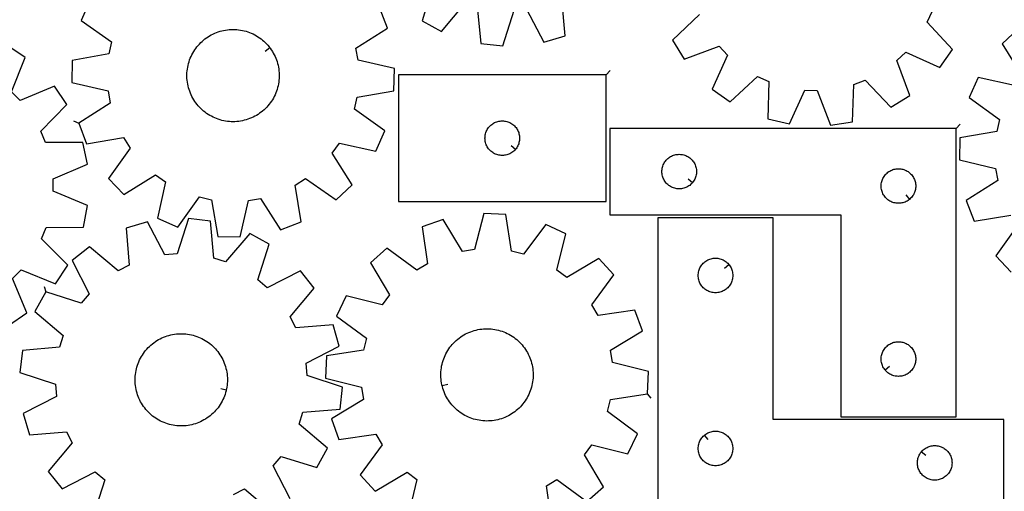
# Model space of a CAD drawing. Header units: millimetres. Extents: x 7 to 1243, y 7 to 1778.
# Tile 3 of 16: x 281 to 793, y 395 to 641. Entities that reach past the tile are written whole.
import ezdxf

# ---------------------------------------------------------------- set-up
doc = ezdxf.new("R2010")
doc.units = ezdxf.units.MM
doc.layers.add('CUT', color=7, linetype='CONTINUOUS', true_color=0x000000)
doc.layers.add('LEADIN', color=1, linetype='CONTINUOUS', true_color=0xff0000)

msp = doc.modelspace()

# ---------------------------------------------------------------- linework, layer by layer
at = {"layer": 'CUT'}
for points in [[(496.226267, 658.613054), (490.578572, 640.078061), (500.727027, 634.592233), (513.140754, 649.469793)], [(318.021063, 650.910576), (313.340638, 640.366426), (329.138068, 629.14664), (327.726041, 622.873772), (308.644762, 619.50521), (308.355684, 607.972565), (327.244233, 603.652248), (328.340212, 597.316515), (312.000502, 586.90228), (316.146781, 576.13688), (335.250838, 579.373762), (338.687972, 573.939721), (327.577403, 558.065286), (335.527806, 549.706066), (351.938952, 560.007362), (357.193966, 556.302296), (353.004023, 537.3844), (363.548172, 532.703975), (374.767959, 548.501405), (381.040826, 547.089378), (384.409389, 528.008099), (395.942034, 527.719021), (400.26235, 546.60757), (406.598084, 547.703549), (417.012319, 531.363839), (427.777719, 535.510118), (424.540836, 554.614176), (429.974877, 558.051309), (445.849312, 546.94074), (454.208533, 554.891143), (443.907237, 571.302289), (447.612302, 576.557303), (466.530198, 572.36736), (471.210624, 582.911509), (455.413193, 594.131296), (456.825221, 600.404163), (475.9065, 603.772726), (476.195578, 615.305371), (457.307029, 619.625687), (456.211049, 625.961421), (472.550759, 636.375656), (468.40448, 647.141056)], [(544.812569, 646.200297), (553.925264, 629.100554), (564.980372, 632.397529), (563.238179, 651.695383)], [(519.284892, 647.574467), (521.160137, 628.289087), (532.635423, 627.104488), (538.410816, 645.600089)], [(634.903872, 643.353351), (620.806358, 630.060401), (626.897418, 620.263236), (645.055876, 627.02436), (649.45084, 622.331069), (641.513427, 604.6551), (650.890046, 597.934647), (665.078903, 611.130053), (670.935365, 608.475897), (670.366452, 589.107914), (681.601124, 586.487302), (689.660256, 604.108109), (696.086623, 603.897159), (702.972821, 585.785763), (714.35517, 587.663956), (715.057646, 607.027554), (721.075562, 609.291926), (734.368512, 595.194412), (744.165677, 601.285473), (737.404552, 619.443931), (742.097844, 623.838894), (759.773813, 615.901481), (766.494265, 625.2781), (753.298859, 639.466958), (755.953015, 645.323419)], [(800.641653, 636.021832), (792.24695, 628.108904), (802.474729, 611.65184)], [(275.436908, 481.698301), (284.991532, 488.163177), (277.534184, 506.046979), (282.054243, 510.619916), (300.023564, 503.371058), (306.376884, 513.000221), (292.643358, 526.668896), (295.069361, 532.62349), (314.444867, 532.80298), (316.629648, 544.130478), (298.710749, 551.503094), (298.673359, 557.932813), (316.505304, 565.513325), (314.188933, 576.814647), (294.812651, 576.76879), (292.31756, 582.694768), (305.891193, 596.522238), (299.426317, 606.076862), (281.542515, 598.619513), (276.969578, 603.139573), (284.218436, 621.108893), (274.589273, 627.462214)], [(798.746193, 606.413452), (779.847229, 610.687982), (775.119682, 600.164876), (790.866763, 588.874532), (789.426689, 582.608044), (770.330532, 579.324875), (769.989866, 567.793638), (788.858899, 563.388868), (789.926525, 557.048295), (773.540391, 546.707259), (777.63847, 535.923419), (796.756817, 539.074808)], [(558.007804, 379.003313), (555.226342, 398.178971), (560.740618, 401.48585), (576.346228, 390.000758), (584.892231, 397.750036), (574.984288, 414.401615), (578.813327, 419.566995), (597.626185, 414.928162), (602.556142, 425.357975), (587.030112, 436.950423), (588.590978, 443.187921), (607.746997, 446.101568), (608.310366, 457.624071), (589.529948, 462.392542), (588.585012, 468.752556), (605.167863, 478.775106), (601.278877, 489.636103), (582.103218, 486.85464), (578.796339, 492.368916), (590.281431, 507.974527), (582.532153, 516.520529), (565.880574, 506.612586), (560.715194, 510.441625), (565.354027, 529.254484), (554.924214, 534.18444), (543.331767, 518.658411), (537.094268, 520.219276), (534.180622, 539.375296), (522.658118, 539.938665), (517.889648, 521.158247), (511.529633, 520.213311), (501.507083, 536.796161), (490.646086, 532.907175), (493.427549, 513.731517), (487.913273, 510.424638), (472.307662, 521.90973), (463.76166, 514.160452), (473.669603, 497.508873), (469.840564, 492.343493), (451.027705, 496.982326), (446.097749, 486.552513), (461.623778, 474.960065), (460.062913, 468.722567), (440.906893, 465.80892), (440.343524, 454.286417), (459.123942, 449.517946), (460.068878, 443.157932), (443.486028, 433.135382), (447.375014, 422.274385), (466.550673, 425.055847), (469.857552, 419.541571), (458.37246, 403.935961), (466.121738, 395.389958), (482.773317, 405.297901), (487.938697, 401.468863), (483.299864, 382.656004)], [(422.024981, 391.388425), (413.213506, 408.645317), (417.368253, 413.552532), (435.84212, 407.707992), (441.435592, 417.797519), (426.690923, 430.368802), (428.651499, 436.492431), (447.955736, 438.162423), (449.262335, 449.624459), (430.829216, 455.59627), (430.29714, 462.004045), (447.492851, 470.934328), (444.31366, 482.023883), (424.998365, 480.487067), (422.054642, 486.203463), (434.523936, 501.034482), (427.342958, 510.063271), (410.086066, 501.251795), (405.17885, 505.406543), (411.02339, 523.88041), (400.933864, 529.473881), (388.36258, 514.729213), (382.238952, 516.689789), (380.568959, 535.994025), (369.106924, 537.300624), (363.135112, 518.867505), (356.727337, 518.33543), (347.797054, 535.53114), (336.7075, 532.351949), (338.244315, 513.036655), (332.527919, 510.092932), (317.6969, 522.562225), (308.668111, 515.381247), (317.479587, 498.124355), (313.32484, 493.21714), (294.850973, 499.06168), (289.257501, 488.972153), (304.00217, 476.40087), (302.041594, 470.277241), (282.737357, 468.607249), (281.430758, 457.145213), (299.863877, 451.173402), (300.395953, 444.765627), (283.200242, 435.835344), (286.379433, 424.745789), (305.694728, 426.282605), (308.638451, 420.566209), (296.169157, 405.735189), (303.350135, 396.706401), (320.607027, 405.517877), (325.514242, 401.363129), (319.669703, 382.889262)], [(800.169606, 533.625445), (788.988136, 517.800872), (796.901064, 509.406169)], [(392.448778, 393.733017), (398.165174, 396.67674), (412.996193, 384.207447)]]:
    msp.add_lwpolyline(points, dxfattribs=at)
for points in [[(411.321251, 626.234332), (411.619037, 625.845749), (412.182414, 625.044936), (412.712658, 624.22181), (413.208887, 623.377741), (413.670274, 622.514134), (414.096052, 621.632426), (414.485512, 620.734086), (414.838006, 619.820607), (415.152947, 618.893511), (415.429811, 617.95434), (415.668137, 617.004658), (415.867529, 616.046046), (416.027654, 615.080098), (416.148247, 614.108423), (416.229105, 613.132637), (416.270096, 612.154366), (416.27115, 611.175237), (416.232266, 610.196879), (416.153509, 609.220922), (416.035009, 608.24899), (415.876964, 607.282699), (415.679637, 606.32366), (415.443356, 605.373467), (415.168515, 604.433702), (414.855571, 603.50593), (414.505045, 602.591694), (414.11752, 601.692517), (413.693641, 600.809895), (413.234115, 599.945296), (412.739705, 599.100161), (412.211234, 598.275895), (411.649583, 597.473871), (411.055686, 596.695423), (410.430531, 595.941847), (409.775159, 595.214398), (409.090661, 594.514285), (408.378176, 593.842675), (407.63889, 593.200685), (406.874033, 592.589384), (406.084878, 592.009789), (405.27274, 591.462864), (404.438969, 590.949521), (403.584953, 590.470614), (402.712115, 590.026939), (401.821905, 589.619235), (400.915807, 589.24818), (399.995328, 588.914394), (399.062, 588.618429), (398.117378, 588.360781), (397.163032, 588.141876), (396.200551, 587.96208), (395.231538, 587.821692), (394.257605, 587.720946), (393.280374, 587.660008), (392.30147, 587.638982), (391.322523, 587.657901), (390.345162, 587.716733), (389.371014, 587.815383), (388.401701, 587.953684), (387.438836, 588.131407), (386.484021, 588.348256), (385.538846, 588.60387), (384.604883, 588.897824), (383.683687, 589.229628), (382.776792, 589.59873), (381.885707, 590.004516), (381.011915, 590.446311), (380.15687, 590.923378), (379.321996, 591.434925), (378.508681, 591.980099), (377.718281, 592.557994), (376.95211, 593.167647), (376.211443, 593.808043), (375.497513, 594.478118), (374.811509, 595.176755), (374.154572, 595.902791), (373.527796, 596.655019), (372.932224, 597.432187), (372.368847, 598.233), (371.838603, 599.056126), (371.342375, 599.900195), (370.880987, 600.763802), (370.455209, 601.645509), (370.065749, 602.54385), (369.713255, 603.457328), (369.398314, 604.384425), (369.12145, 605.323595), (368.883124, 606.273277), (368.683732, 607.23189), (368.523607, 608.197838), (368.403015, 609.169513), (368.322156, 610.145298), (368.281165, 611.123569), (368.280111, 612.102699), (368.318995, 613.081056), (368.397753, 614.057013), (368.516253, 615.028946), (368.674298, 615.995236), (368.871625, 616.954276), (369.107905, 617.904469), (369.382746, 618.844233), (369.695691, 619.772005), (370.046217, 620.686241), (370.433741, 621.585418), (370.85762, 622.468041), (371.317147, 623.332639), (371.811557, 624.177774), (372.340027, 625.00204), (372.901678, 625.804065), (373.495576, 626.582513), (374.12073, 627.336088), (374.776102, 628.063538), (375.4606, 628.76365), (376.173085, 629.435261), (376.912372, 630.077251), (377.677228, 630.688552), (378.466383, 631.268147), (379.278521, 631.815071), (380.112292, 632.328414), (380.966308, 632.807322), (381.839147, 633.250997), (382.729356, 633.658701), (383.635454, 634.029755), (384.555933, 634.363542), (385.489261, 634.659506), (386.433884, 634.917155), (387.388229, 635.136059), (388.35071, 635.315855), (389.319723, 635.456243), (390.293656, 635.55699), (391.270888, 635.617927), (392.249792, 635.638954), (393.228739, 635.620035), (394.206099, 635.561202), (395.180247, 635.462553), (396.14956, 635.324252), (397.112425, 635.146529), (398.06724, 634.92968), (399.012416, 634.674065), (399.946378, 634.380112), (400.867574, 634.048308), (401.774469, 633.679205), (402.665554, 633.273419), (403.539346, 632.831625), (404.394391, 632.354557), (405.229266, 631.84301), (406.04258, 631.297836), (406.83298, 630.719942), (407.599152, 630.110289), (408.339819, 629.469892), (409.053748, 628.799818), (409.739752, 628.101181), (410.396689, 627.375144), (411.023465, 626.622916)], [(586.293309, 612.088627), (478.293309, 612.088627), (478.293309, 546.088627), (586.293309, 546.088627)], [(539.246678, 573.382144), (539.059867, 573.154515), (538.65727, 572.724666), (538.227421, 572.322069), (537.772162, 571.948447), (537.293441, 571.6054), (536.793309, 571.294398), (536.273907, 571.016772), (535.73746, 570.773711), (535.186264, 570.566256), (534.62268, 570.395295), (534.049122, 570.261559), (533.468045, 570.165623), (532.881937, 570.107897), (532.293309, 570.088627), (531.704681, 570.107897), (531.118573, 570.165623), (530.537496, 570.261559), (529.963938, 570.395295), (529.400354, 570.566256), (528.849158, 570.773711), (528.312711, 571.016772), (527.793309, 571.294398), (527.293177, 571.6054), (526.814456, 571.948447), (526.359197, 572.322069), (525.929348, 572.724666), (525.526751, 573.154515), (525.153129, 573.609774), (524.810083, 574.088495), (524.49908, 574.588627), (524.221454, 575.108029), (523.978393, 575.644476), (523.770938, 576.195672), (523.599977, 576.759256), (523.466242, 577.332814), (523.370305, 577.913891), (523.312579, 578.499999), (523.293309, 579.088627), (523.312579, 579.677255), (523.370305, 580.263363), (523.466242, 580.84444), (523.599977, 581.417998), (523.770938, 581.981582), (523.978393, 582.532778), (524.221454, 583.069225), (524.49908, 583.588627), (524.810083, 584.088759), (525.153129, 584.56748), (525.526751, 585.022739), (525.929348, 585.452588), (526.359197, 585.855185), (526.814456, 586.228807), (527.293177, 586.571854), (527.793309, 586.882856), (528.312711, 587.160482), (528.849158, 587.403543), (529.400354, 587.610998), (529.963938, 587.781959), (530.537496, 587.915695), (531.118573, 588.011631), (531.704681, 588.069357), (532.293309, 588.088627), (532.881937, 588.069357), (533.468045, 588.011631), (534.049122, 587.915695), (534.62268, 587.781959), (535.186264, 587.610998), (535.73746, 587.403543), (536.273907, 587.160482), (536.793309, 586.882856), (537.293441, 586.571854), (537.772162, 586.228807), (538.227421, 585.855185), (538.65727, 585.452588), (539.059867, 585.022739), (539.433489, 584.56748), (539.776536, 584.088759), (540.087538, 583.588627), (540.365164, 583.069225), (540.608225, 582.532778), (540.81568, 581.981582), (540.986641, 581.417998), (541.120377, 580.84444), (541.216313, 580.263363), (541.274039, 579.677255), (541.293309, 579.088627), (541.274039, 578.499999), (541.216313, 577.913891), (541.120377, 577.332814), (540.986641, 576.759256), (540.81568, 576.195672), (540.608225, 575.644476), (540.365164, 575.108029), (540.087538, 574.588627), (539.776536, 574.088495), (539.433489, 573.609774)], [(768.311497, 584.186623), (588.311497, 584.186623), (588.311497, 539.186623), (708.311497, 539.186623), (708.311497, 434.186623), (768.311497, 434.186623)], [(631.264866, 555.980141), (631.078055, 555.752511), (630.675458, 555.322662), (630.245609, 554.920065), (629.790349, 554.546443), (629.311629, 554.203397), (628.811497, 553.892395), (628.292095, 553.614769), (627.755647, 553.371707), (627.204452, 553.164252), (626.640868, 552.993291), (626.067309, 552.859556), (625.486232, 552.763619), (624.900125, 552.705893), (624.311497, 552.686623), (623.722868, 552.705893), (623.136761, 552.763619), (622.555684, 552.859556), (621.982125, 552.993291), (621.418541, 553.164252), (620.867346, 553.371707), (620.330898, 553.614769), (619.811497, 553.892395), (619.311364, 554.203397), (618.832644, 554.546443), (618.377384, 554.920065), (617.947536, 555.322662), (617.544938, 555.752511), (617.171316, 556.20777), (616.82827, 556.686491), (616.517268, 557.186623), (616.239642, 557.706025), (615.996581, 558.242472), (615.789125, 558.793668), (615.618164, 559.357252), (615.484429, 559.93081), (615.388493, 560.511887), (615.330766, 561.097995), (615.311497, 561.686623), (615.330766, 562.275251), (615.388493, 562.861359), (615.484429, 563.442436), (615.618164, 564.015995), (615.789125, 564.579578), (615.996581, 565.130774), (616.239642, 565.667221), (616.517268, 566.186623), (616.82827, 566.686755), (617.171316, 567.165476), (617.544938, 567.620736), (617.947536, 568.050584), (618.377384, 568.453181), (618.832644, 568.826803), (619.311364, 569.16985), (619.811497, 569.480852), (620.330898, 569.758478), (620.867346, 570.001539), (621.418541, 570.208994), (621.982125, 570.379956), (622.555684, 570.513691), (623.136761, 570.609627), (623.722868, 570.667353), (624.311497, 570.686623), (624.900125, 570.667353), (625.486232, 570.609627), (626.067309, 570.513691), (626.640868, 570.379956), (627.204452, 570.208994), (627.755647, 570.001539), (628.292095, 569.758478), (628.811497, 569.480852), (629.311629, 569.16985), (629.790349, 568.826803), (630.245609, 568.453181), (630.675458, 568.050584), (631.078055, 567.620736), (631.451677, 567.165476), (631.794723, 566.686755), (632.105725, 566.186623), (632.383351, 565.667221), (632.626412, 565.130774), (632.833868, 564.579578), (633.004829, 564.015995), (633.138564, 563.442436), (633.2345, 562.861359), (633.292227, 562.275251), (633.311497, 561.686623), (633.292227, 561.097995), (633.2345, 560.511887), (633.138564, 559.93081), (633.004829, 559.357252), (632.833868, 558.793668), (632.626412, 558.242472), (632.383351, 557.706025), (632.105725, 557.186623), (631.794723, 556.686491), (631.451677, 556.20777)], [(744.017979, 547.233254), (743.790349, 547.046443), (743.311629, 546.703397), (742.811497, 546.392395), (742.292095, 546.114769), (741.755647, 545.871707), (741.204452, 545.664252), (740.640868, 545.493291), (740.067309, 545.359556), (739.486232, 545.263619), (738.900125, 545.205893), (738.311497, 545.186623), (737.722868, 545.205893), (737.136761, 545.263619), (736.555684, 545.359556), (735.982125, 545.493291), (735.418541, 545.664252), (734.867346, 545.871707), (734.330898, 546.114769), (733.811497, 546.392395), (733.311364, 546.703397), (732.832644, 547.046443), (732.377384, 547.420065), (731.947536, 547.822662), (731.544938, 548.252511), (731.171316, 548.70777), (730.82827, 549.186491), (730.517268, 549.686623), (730.239642, 550.206025), (729.996581, 550.742472), (729.789125, 551.293668), (729.618164, 551.857252), (729.484429, 552.43081), (729.388493, 553.011887), (729.330766, 553.597995), (729.311497, 554.186623), (729.330766, 554.775251), (729.388493, 555.361359), (729.484429, 555.942436), (729.618164, 556.515995), (729.789125, 557.079578), (729.996581, 557.630774), (730.239642, 558.167221), (730.517268, 558.686623), (730.82827, 559.186755), (731.171316, 559.665476), (731.544938, 560.120736), (731.947536, 560.550584), (732.377384, 560.953181), (732.832644, 561.326803), (733.311364, 561.66985), (733.811497, 561.980852), (734.330898, 562.258478), (734.867346, 562.501539), (735.418541, 562.708994), (735.982125, 562.879956), (736.555684, 563.013691), (737.136761, 563.109627), (737.722868, 563.167353), (738.311497, 563.186623), (738.900125, 563.167353), (739.486232, 563.109627), (740.067309, 563.013691), (740.640868, 562.879956), (741.204452, 562.708994), (741.755647, 562.501539), (742.292095, 562.258478), (742.811497, 561.980852), (743.311629, 561.66985), (743.790349, 561.326803), (744.245609, 560.953181), (744.675458, 560.550584), (745.078055, 560.120736), (745.451677, 559.665476), (745.794723, 559.186755), (746.105725, 558.686623), (746.383351, 558.167221), (746.626412, 557.630774), (746.833868, 557.079578), (747.004829, 556.515995), (747.138564, 555.942436), (747.2345, 555.361359), (747.292227, 554.775251), (747.311497, 554.186623), (747.292227, 553.597995), (747.2345, 553.011887), (747.138564, 552.43081), (747.004829, 551.857252), (746.833868, 551.293668), (746.626412, 550.742472), (746.383351, 550.206025), (746.105725, 549.686623), (745.794723, 549.186491), (745.451677, 548.70777), (745.078055, 548.252511), (744.675458, 547.822662), (744.245609, 547.420065)], [(613.174888, 387.660855), (793.174888, 387.660855), (793.174888, 432.660855), (673.174888, 432.660855), (673.174888, 537.660855), (613.174888, 537.660855)], [(650.128257, 513.367338), (650.315068, 513.139708), (650.658114, 512.660987), (650.969116, 512.160855), (651.246742, 511.641453), (651.489803, 511.105006), (651.697259, 510.55381), (651.86822, 509.990227), (652.001955, 509.416668), (652.097891, 508.835591), (652.155618, 508.249483), (652.174888, 507.660855), (652.155618, 507.072227), (652.097891, 506.486119), (652.001955, 505.905042), (651.86822, 505.331484), (651.697259, 504.7679), (651.489803, 504.216704), (651.246742, 503.680257), (650.969116, 503.160855), (650.658114, 502.660723), (650.315068, 502.182002), (649.941446, 501.726743), (649.538849, 501.296894), (649.109, 500.894297), (648.653741, 500.520675), (648.17502, 500.177629), (647.674888, 499.866627), (647.155486, 499.589001), (646.619039, 499.345939), (646.067843, 499.138484), (645.504259, 498.967523), (644.930701, 498.833788), (644.349623, 498.737851), (643.763516, 498.680125), (643.174888, 498.660855), (642.58626, 498.680125), (642.000152, 498.737851), (641.419075, 498.833788), (640.845516, 498.967523), (640.281932, 499.138484), (639.730737, 499.345939), (639.194289, 499.589001), (638.674888, 499.866627), (638.174756, 500.177629), (637.696035, 500.520675), (637.240775, 500.894297), (636.810927, 501.296894), (636.408329, 501.726743), (636.034708, 502.182002), (635.691661, 502.660723), (635.380659, 503.160855), (635.103033, 503.680257), (634.859972, 504.216704), (634.652517, 504.7679), (634.481555, 505.331484), (634.34782, 505.905042), (634.251884, 506.486119), (634.194157, 507.072227), (634.174888, 507.660855), (634.194157, 508.249483), (634.251884, 508.835591), (634.34782, 509.416668), (634.481555, 509.990227), (634.652517, 510.55381), (634.859972, 511.105006), (635.103033, 511.641453), (635.380659, 512.160855), (635.691661, 512.660987), (636.034708, 513.139708), (636.408329, 513.594968), (636.810927, 514.024816), (637.240775, 514.427413), (637.696035, 514.801035), (638.174756, 515.144082), (638.674888, 515.455084), (639.194289, 515.73271), (639.730737, 515.975771), (640.281932, 516.183226), (640.845516, 516.354188), (641.419075, 516.487923), (642.000152, 516.583859), (642.58626, 516.641585), (643.174888, 516.660855), (643.763516, 516.641585), (644.349623, 516.583859), (644.930701, 516.487923), (645.504259, 516.354188), (646.067843, 516.183226), (646.619039, 515.975771), (647.155486, 515.73271), (647.674888, 515.455084), (648.17502, 515.144082), (648.653741, 514.801035), (649.109, 514.427413), (649.538849, 514.024816), (649.941446, 513.594968)], [(388.76339, 448.149212), (388.656569, 447.671443), (388.404129, 446.725415), (388.113312, 445.790471), (387.784602, 444.868167), (387.418546, 443.960038), (387.015754, 443.067595), (386.576895, 442.192325), (386.1027, 441.335684), (385.593959, 440.499097), (385.051518, 439.683957), (384.47628, 438.891621), (383.869203, 438.123407), (383.231296, 437.380595), (382.563622, 436.66442), (381.867292, 435.976075), (381.143465, 435.316704), (380.393345, 434.687407), (379.618181, 434.089229), (378.819264, 433.523167), (377.997922, 432.990163), (377.155524, 432.491104), (376.293471, 432.02682), (375.413197, 431.598085), (374.516169, 431.205611), (373.603879, 430.850053), (372.677845, 430.532001), (371.739609, 430.251986), (370.790733, 430.010473), (369.832795, 429.807865), (368.86739, 429.644498), (367.896125, 429.520644), (366.920617, 429.43651), (365.942489, 429.392236), (364.963368, 429.387895), (363.984886, 429.423495), (363.00867, 429.498975), (362.036345, 429.614212), (361.06953, 429.769012), (360.109833, 429.963119), (359.158852, 430.196209), (358.21817, 430.467893), (357.289353, 430.777721), (356.373946, 431.125177), (355.473473, 431.509681), (354.589433, 431.930594), (353.723296, 432.387216), (352.876506, 432.878786), (352.050471, 433.404486), (351.246566, 433.963442), (350.466128, 434.554723), (349.710458, 435.177344), (348.980813, 435.830271), (348.278406, 436.512415), (347.604408, 437.222641), (346.95994, 437.959768), (346.346075, 438.722569), (345.763834, 439.509773), (345.214187, 440.320071), (344.698047, 441.152114), (344.216276, 442.004517), (343.769673, 442.875862), (343.358983, 443.764697), (342.984889, 444.669545), (342.648014, 445.588898), (342.348919, 446.521227), (342.088101, 447.46498), (341.865994, 448.418585), (341.682968, 449.380457), (341.539328, 450.348993), (341.435312, 451.322582), (341.371095, 452.299604), (341.346782, 453.278432), (341.362415, 454.257437), (341.417967, 455.234989), (341.513345, 456.209463), (341.648392, 457.179235), (341.822881, 458.142691), (342.036524, 459.098229), (342.288964, 460.044257), (342.579781, 460.979201), (342.908491, 461.901505), (343.274547, 462.809634), (343.677339, 463.702076), (344.116198, 464.577347), (344.590392, 465.433988), (345.099134, 466.270575), (345.641575, 467.085715), (346.216813, 467.878051), (346.82389, 468.646265), (347.461797, 469.389077), (348.129471, 470.105252), (348.825801, 470.793597), (349.549628, 471.452968), (350.299748, 472.082265), (351.074912, 472.680443), (351.873829, 473.246505), (352.69517, 473.779509), (353.537569, 474.278568), (354.399622, 474.742852), (355.279895, 475.171587), (356.176924, 475.564061), (357.089214, 475.919619), (358.015248, 476.237671), (358.953483, 476.517686), (359.90236, 476.759199), (360.860298, 476.961807), (361.825703, 477.125174), (362.796968, 477.249028), (363.772476, 477.333162), (364.750604, 477.377436), (365.729724, 477.381777), (366.708207, 477.346177), (367.684423, 477.270697), (368.656748, 477.15546), (369.623563, 477.00066), (370.58326, 476.806553), (371.534241, 476.573463), (372.474923, 476.301778), (373.40374, 475.991951), (374.319147, 475.644495), (375.21962, 475.259991), (376.10366, 474.839078), (376.969796, 474.382456), (377.816587, 473.890886), (378.642622, 473.365186), (379.446527, 472.80623), (380.226964, 472.214949), (380.982635, 471.592327), (381.71228, 470.939401), (382.414686, 470.257257), (383.088684, 469.547031), (383.733153, 468.809904), (384.347018, 468.047103), (384.929259, 467.259899), (385.478906, 466.449601), (385.995045, 465.617558), (386.476817, 464.765155), (386.92342, 463.89381), (387.33411, 463.004975), (387.708203, 462.100127), (388.045078, 461.180774), (388.344174, 460.248445), (388.604992, 459.304692), (388.827099, 458.351087), (389.010125, 457.389215), (389.153765, 456.420679), (389.25778, 455.44709), (389.321998, 454.470068), (389.346311, 453.49124), (389.330678, 452.512235), (389.275126, 451.534683), (389.179748, 450.560209), (389.044701, 449.590437), (388.870211, 448.626981)], [(501.004837, 450.312587), (500.889711, 450.788423), (500.698468, 451.748695), (500.546552, 452.715968), (500.434217, 453.688632), (500.361649, 454.665069), (500.328968, 455.643653), (500.33623, 456.622756), (500.383422, 457.600748), (500.470465, 458.576001), (500.597216, 459.546892), (500.763462, 460.511805), (500.968927, 461.469134), (501.21327, 462.417286), (501.496082, 463.354683), (501.816895, 464.279764), (502.175173, 465.190989), (502.570321, 466.086842), (503.00168, 466.965833), (503.468533, 467.826497), (503.970104, 468.667403), (504.505555, 469.487151), (505.073998, 470.284376), (505.674486, 471.057752), (506.306018, 471.805991), (506.967545, 472.527848), (507.657964, 473.222122), (508.376128, 473.887656), (509.12084, 474.523344), (509.890861, 475.128128), (510.684909, 475.700999), (511.501664, 476.241006), (512.339765, 476.74725), (513.197817, 477.218887), (514.074392, 477.655132), (514.968032, 478.055261), (515.877249, 478.418606), (516.80053, 478.744563), (517.736338, 479.03259), (518.683115, 479.282206), (519.639285, 479.492997), (520.603258, 479.664612), (521.573428, 479.796765), (522.548182, 479.889236), (523.525896, 479.941872), (524.504943, 479.954584), (525.483694, 479.927351), (526.46052, 479.86022), (527.433794, 479.7533), (528.401898, 479.606772), (529.363219, 479.420877), (530.316158, 479.195927), (531.259128, 478.932294), (532.190561, 478.630419), (533.108905, 478.290803), (534.012632, 477.914011), (534.900239, 477.500672), (535.770248, 477.051472), (536.62121, 476.567159), (537.451709, 476.048541), (538.260364, 475.496478), (539.045828, 474.911892), (539.806794, 474.295753), (540.541995, 473.649089), (541.250208, 472.972976), (541.930253, 472.268537), (542.581, 471.536948), (543.201365, 470.779423), (543.790315, 469.997226), (544.34687, 469.191657), (544.870104, 468.364057), (545.359146, 467.515804), (545.813182, 466.64831), (546.231456, 465.763018), (546.613272, 464.861401), (546.957995, 463.944962), (547.265051, 463.015224), (547.533928, 462.073736), (547.76418, 461.122064), (547.955423, 460.161793), (548.107338, 459.19452), (548.219674, 458.221856), (548.292242, 457.245419), (548.324923, 456.266835), (548.317661, 455.287732), (548.270469, 454.30974), (548.183425, 453.334487), (548.056675, 452.363596), (547.890429, 451.398683), (547.684963, 450.441353), (547.440621, 449.493201), (547.157808, 448.555805), (546.836996, 447.630724), (546.478718, 446.719499), (546.08357, 445.823645), (545.65221, 444.944655), (545.185357, 444.083991), (544.683787, 443.243085), (544.148335, 442.423337), (543.579892, 441.626112), (542.979405, 440.852736), (542.347872, 440.104497), (541.686346, 439.38264), (540.995926, 438.688366), (540.277763, 438.022831), (539.533051, 437.387143), (538.76303, 436.78236), (537.968981, 436.209488), (537.152227, 435.669482), (536.314126, 435.163238), (535.456074, 434.691601), (534.579498, 434.255355), (533.685858, 433.855227), (532.776641, 433.491882), (531.853361, 433.165925), (530.917553, 432.877898), (529.970776, 432.628282), (529.014605, 432.41749), (528.050633, 432.245875), (527.080462, 432.113722), (526.105709, 432.021251), (525.127995, 431.968616), (524.148948, 431.955904), (523.170197, 431.983137), (522.193371, 432.050268), (521.220096, 432.157187), (520.251993, 432.303716), (519.290671, 432.489611), (518.337733, 432.714561), (517.394762, 432.978194), (516.46333, 433.280069), (515.544986, 433.619685), (514.641258, 433.996477), (513.753652, 434.409816), (512.883643, 434.859016), (512.032681, 435.343328), (511.202181, 435.861947), (510.393527, 436.414009), (509.608063, 436.998596), (508.847097, 437.614734), (508.111896, 438.261398), (507.403683, 438.937512), (506.723637, 439.64195), (506.072891, 440.37354), (505.452526, 441.131064), (504.863576, 441.913262), (504.307021, 442.718831), (503.783787, 443.546431), (503.294745, 444.394684), (502.840709, 445.262178), (502.422435, 446.14747), (502.040619, 447.049086), (501.695896, 447.965526), (501.38884, 448.895263), (501.119962, 449.836752)], [(731.358127, 458.480141), (731.171316, 458.70777), (730.82827, 459.186491), (730.517268, 459.686623), (730.239642, 460.206025), (729.996581, 460.742472), (729.789125, 461.293668), (729.618164, 461.857252), (729.484429, 462.43081), (729.388493, 463.011887), (729.330766, 463.597995), (729.311497, 464.186623), (729.330766, 464.775251), (729.388493, 465.361359), (729.484429, 465.942436), (729.618164, 466.515995), (729.789125, 467.079578), (729.996581, 467.630774), (730.239642, 468.167221), (730.517268, 468.686623), (730.82827, 469.186755), (731.171316, 469.665476), (731.544938, 470.120736), (731.947536, 470.550584), (732.377384, 470.953181), (732.832644, 471.326803), (733.311364, 471.66985), (733.811497, 471.980852), (734.330898, 472.258478), (734.867346, 472.501539), (735.418541, 472.708994), (735.982125, 472.879956), (736.555684, 473.013691), (737.136761, 473.109627), (737.722868, 473.167353), (738.311497, 473.186623), (738.900125, 473.167353), (739.486232, 473.109627), (740.067309, 473.013691), (740.640868, 472.879956), (741.204452, 472.708994), (741.755647, 472.501539), (742.292095, 472.258478), (742.811497, 471.980852), (743.311629, 471.66985), (743.790349, 471.326803), (744.245609, 470.953181), (744.675458, 470.550584), (745.078055, 470.120736), (745.451677, 469.665476), (745.794723, 469.186755), (746.105725, 468.686623), (746.383351, 468.167221), (746.626412, 467.630774), (746.833868, 467.079578), (747.004829, 466.515995), (747.138564, 465.942436), (747.2345, 465.361359), (747.292227, 464.775251), (747.311497, 464.186623), (747.292227, 463.597995), (747.2345, 463.011887), (747.138564, 462.43081), (747.004829, 461.857252), (746.833868, 461.293668), (746.626412, 460.742472), (746.383351, 460.206025), (746.105725, 459.686623), (745.794723, 459.186491), (745.451677, 458.70777), (745.078055, 458.252511), (744.675458, 457.822662), (744.245609, 457.420065), (743.790349, 457.046443), (743.311629, 456.703397), (742.811497, 456.392395), (742.292095, 456.114769), (741.755647, 455.871707), (741.204452, 455.664252), (740.640868, 455.493291), (740.067309, 455.359556), (739.486232, 455.263619), (738.900125, 455.205893), (738.311497, 455.186623), (737.722868, 455.205893), (737.136761, 455.263619), (736.555684, 455.359556), (735.982125, 455.493291), (735.418541, 455.664252), (734.867346, 455.871707), (734.330898, 456.114769), (733.811497, 456.392395), (733.311364, 456.703397), (732.832644, 457.046443), (732.377384, 457.420065), (731.947536, 457.822662), (731.544938, 458.252511)], [(637.468405, 424.614224), (637.696035, 424.801035), (638.174756, 425.144082), (638.674888, 425.455084), (639.194289, 425.73271), (639.730737, 425.975771), (640.281932, 426.183226), (640.845516, 426.354188), (641.419075, 426.487923), (642.000152, 426.583859), (642.58626, 426.641585), (643.174888, 426.660855), (643.763516, 426.641585), (644.349623, 426.583859), (644.930701, 426.487923), (645.504259, 426.354188), (646.067843, 426.183226), (646.619039, 425.975771), (647.155486, 425.73271), (647.674888, 425.455084), (648.17502, 425.144082), (648.653741, 424.801035), (649.109, 424.427413), (649.538849, 424.024816), (649.941446, 423.594968), (650.315068, 423.139708), (650.658114, 422.660987), (650.969116, 422.160855), (651.246742, 421.641453), (651.489803, 421.105006), (651.697259, 420.55381), (651.86822, 419.990227), (652.001955, 419.416668), (652.097891, 418.835591), (652.155618, 418.249483), (652.174888, 417.660855), (652.155618, 417.072227), (652.097891, 416.486119), (652.001955, 415.905042), (651.86822, 415.331484), (651.697259, 414.7679), (651.489803, 414.216704), (651.246742, 413.680257), (650.969116, 413.160855), (650.658114, 412.660723), (650.315068, 412.182002), (649.941446, 411.726743), (649.538849, 411.296894), (649.109, 410.894297), (648.653741, 410.520675), (648.17502, 410.177629), (647.674888, 409.866627), (647.155486, 409.589001), (646.619039, 409.345939), (646.067843, 409.138484), (645.504259, 408.967523), (644.930701, 408.833788), (644.349623, 408.737851), (643.763516, 408.680125), (643.174888, 408.660855), (642.58626, 408.680125), (642.000152, 408.737851), (641.419075, 408.833788), (640.845516, 408.967523), (640.281932, 409.138484), (639.730737, 409.345939), (639.194289, 409.589001), (638.674888, 409.866627), (638.174756, 410.177629), (637.696035, 410.520675), (637.240775, 410.894297), (636.810927, 411.296894), (636.408329, 411.726743), (636.034708, 412.182002), (635.691661, 412.660723), (635.380659, 413.160855), (635.103033, 413.680257), (634.859972, 414.216704), (634.652517, 414.7679), (634.481555, 415.331484), (634.34782, 415.905042), (634.251884, 416.486119), (634.194157, 417.072227), (634.174888, 417.660855), (634.194157, 418.249483), (634.251884, 418.835591), (634.34782, 419.416668), (634.481555, 419.990227), (634.652517, 420.55381), (634.859972, 421.105006), (635.103033, 421.641453), (635.380659, 422.160855), (635.691661, 422.660987), (636.034708, 423.139708), (636.408329, 423.594968), (636.810927, 424.024816), (637.240775, 424.427413)], [(750.221519, 415.867338), (750.408329, 416.094968), (750.810927, 416.524816), (751.240775, 416.927413), (751.696035, 417.301035), (752.174756, 417.644082), (752.674888, 417.955084), (753.194289, 418.23271), (753.730737, 418.475771), (754.281932, 418.683226), (754.845516, 418.854188), (755.419075, 418.987923), (756.000152, 419.083859), (756.58626, 419.141585), (757.174888, 419.160855), (757.763516, 419.141585), (758.349623, 419.083859), (758.930701, 418.987923), (759.504259, 418.854188), (760.067843, 418.683226), (760.619039, 418.475771), (761.155486, 418.23271), (761.674888, 417.955084), (762.17502, 417.644082), (762.653741, 417.301035), (763.109, 416.927413), (763.538849, 416.524816), (763.941446, 416.094968), (764.315068, 415.639708), (764.658114, 415.160987), (764.969116, 414.660855), (765.246742, 414.141453), (765.489803, 413.605006), (765.697259, 413.05381), (765.86822, 412.490227), (766.001955, 411.916668), (766.097891, 411.335591), (766.155618, 410.749483), (766.174888, 410.160855), (766.155618, 409.572227), (766.097891, 408.986119), (766.001955, 408.405042), (765.86822, 407.831484), (765.697259, 407.2679), (765.489803, 406.716704), (765.246742, 406.180257), (764.969116, 405.660855), (764.658114, 405.160723), (764.315068, 404.682002), (763.941446, 404.226743), (763.538849, 403.796894), (763.109, 403.394297), (762.653741, 403.020675), (762.17502, 402.677629), (761.674888, 402.366627), (761.155486, 402.089001), (760.619039, 401.845939), (760.067843, 401.638484), (759.504259, 401.467523), (758.930701, 401.333788), (758.349623, 401.237851), (757.763516, 401.180125), (757.174888, 401.160855), (756.58626, 401.180125), (756.000152, 401.237851), (755.419075, 401.333788), (754.845516, 401.467523), (754.281932, 401.638484), (753.730737, 401.845939), (753.194289, 402.089001), (752.674888, 402.366627), (752.174756, 402.677629), (751.696035, 403.020675), (751.240775, 403.394297), (750.810927, 403.796894), (750.408329, 404.226743), (750.034708, 404.682002), (749.691661, 405.160723), (749.380659, 405.660855), (749.103033, 406.180257), (748.859972, 406.716704), (748.652517, 407.2679), (748.481555, 407.831484), (748.34782, 408.405042), (748.251884, 408.986119), (748.194157, 409.572227), (748.174888, 410.160855), (748.194157, 410.749483), (748.251884, 411.335591), (748.34782, 411.916668), (748.481555, 412.490227), (748.652517, 413.05381), (748.859972, 413.605006), (749.103033, 414.141453), (749.380659, 414.660855), (749.691661, 415.160987), (750.034708, 415.639708)]]:
    msp.add_lwpolyline(points, close=True, dxfattribs=at)
at = {"layer": 'LEADIN'}
for p, q in [((408.940053, 624.409532), (411.321251, 626.234332)), ((588.414629, 614.209947), (586.293309, 612.088627)), ((309.258502, 588.119422), (312.000502, 586.90228)), ((770.432817, 586.307944), (768.311497, 584.186623)), ((536.927647, 575.285324), (539.246678, 573.382144)), ((628.945834, 557.88332), (631.264866, 555.980141)), ((742.114799, 549.552285), (744.017979, 547.233254)), ((647.809225, 511.464158), (650.128257, 513.367338)), ((294.024226, 501.945512), (294.850973, 499.06168)), ((733.677159, 460.38332), (731.358127, 458.480141)), ((503.920707, 451.018066), (501.004837, 450.312587)), ((385.835676, 448.803801), (388.76339, 448.149212)), ((609.762193, 443.879184), (607.746997, 446.101568)), ((639.371585, 422.295193), (637.468405, 424.614224)), ((752.54055, 413.964158), (750.221519, 415.867338))]:
    msp.add_line(p, q, dxfattribs=at)

doc.saveas('drawing.dxf')
